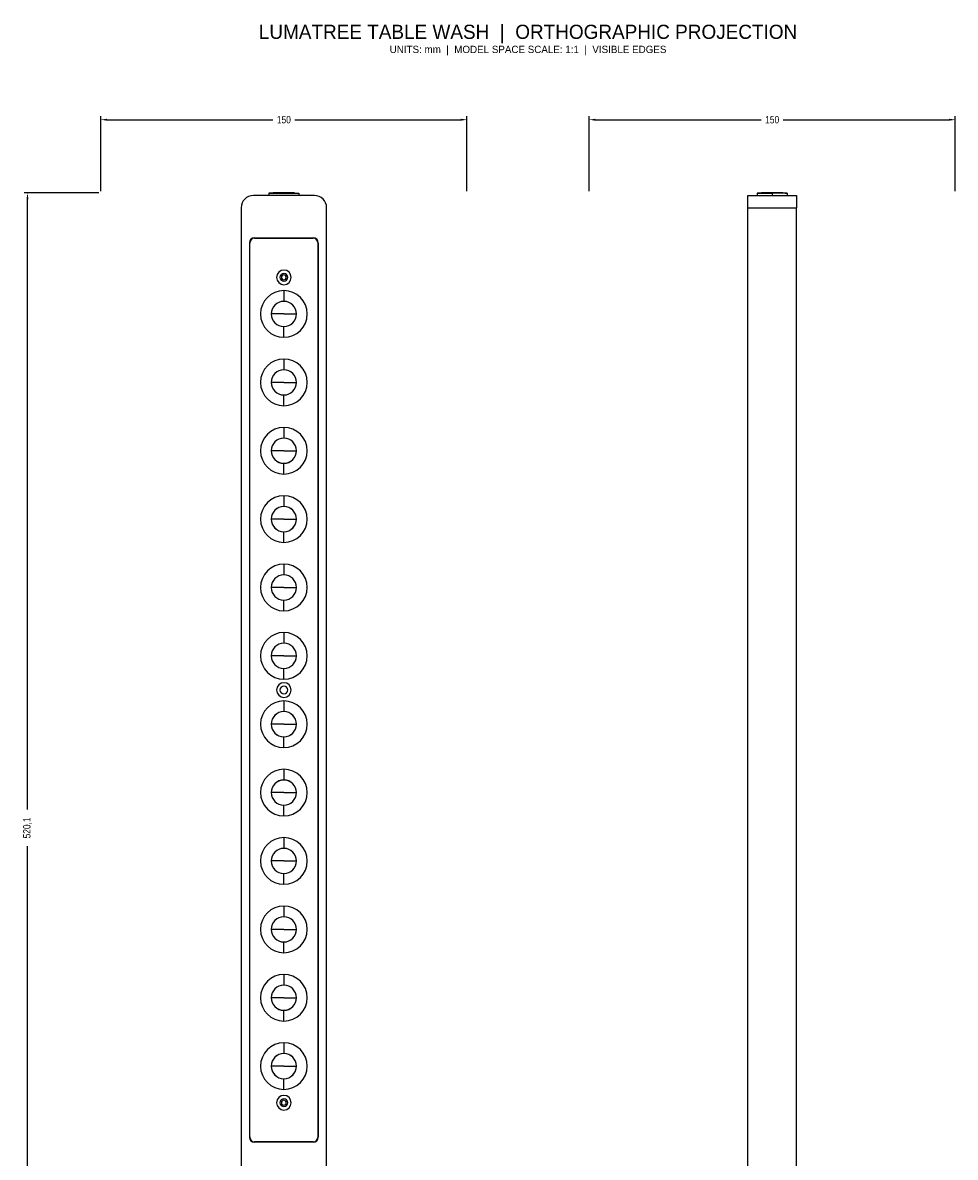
# Model space of a CAD drawing. Header units: millimetres. Extents: x -32 to 350, y -227 to 590.
# Tile 2 of 2: x -32 to 350, y 125 to 590. Entities that reach past the tile are written whole.
import ezdxf
from ezdxf.enums import TextEntityAlignment as Align

# ---------------------------------------------------------------- set-up
doc = ezdxf.new("R2010")
doc.units = ezdxf.units.MM
for name, color, linetype, lineweight in [('ANNOTATION', 8, 'Continuous', 25), ('DIMENSIONS', 2, 'Continuous', 25), ('FRONT_VISIBLE', 7, 'Continuous', 25), ('RIGHT_VISIBLE', 5, 'Continuous', 25)]:
    doc.layers.add(name, color=color, linetype=linetype, lineweight=lineweight)
doc.styles.add('OpenSansCondensed-Light', font='OpenSansCondensed-Light.ttf')
doc.dimstyles.new('LUMATREE_DIM', dxfattribs={"dimtxt": 3, "dimasz": 2.6, "dimexe": 1.4, "dimexo": 0.8, "dimgap": 1, "dimtad": 1, "dimdec": 1, "dimcen": 2.5, "dimazin": 3, "dimtfac": 1, "dimtmove": 0, "dimatfit": 3})

# ---------------------------------------------------------------- blocks, each defined once
blk = doc.blocks.new('_CLOSEDFILLED')
at = {"color": 0, "linetype": 'BYBLOCK'}
blk.add_solid([(-1, 0.16), (0, 0), (-1, -0.16)], dxfattribs=at)
blk = doc.blocks.new('*D1')
for p, q in [((0, 520.85), (0, 551.45)), ((2.6, 550.05), (70.5, 550.05)), ((79.5, 550.05), (147.4, 550.05)), ((150, 520.85), (150, 551.45))]:
    blk.add_line(p, q)
at = {"layer": 'Defpoints'}
for p in [(0, 550.05), (0, 520.05), (150, 520.05)]:
    blk.add_point(p, dxfattribs=at)
at = {"layer": 'DIMENSIONS', "xscale": 2.6, "yscale": 2.6, "rotation": 180}
blk.add_blockref('_CLOSEDFILLED', (0, 550.05), dxfattribs=at)
at = {"layer": 'DIMENSIONS', "xscale": 2.6, "yscale": 2.6}
blk.add_blockref('_CLOSEDFILLED', (150, 550.05), dxfattribs=at)
at = {"layer": 'DIMENSIONS', "insert": (75, 550.05), "char_height": 3, "attachment_point": 5, "style": 'OpenSansCondensed-Light'}
blk.add_mtext('150', dxfattribs=at)
blk = doc.blocks.new('*D2')
for p, q in [((-0.8, 520.05), (-31.4, 520.05)), ((-30, 267.53), (-30, 517.45)), ((-30, 2.6), (-30, 252.53)), ((-0.8, 0), (-31.4, 0))]:
    blk.add_line(p, q)
at = {"layer": 'Defpoints'}
for p in [(0, 520.05), (-30, 0), (0, 0)]:
    blk.add_point(p, dxfattribs=at)
at = {"layer": 'DIMENSIONS', "xscale": 2.6, "yscale": 2.6}
for p, rotation in [((-30, 520.05), 90), ((-30, 0), 270)]:
    blk.add_blockref('_CLOSEDFILLED', p, dxfattribs=dict(at, rotation=rotation))
at = {"layer": 'DIMENSIONS', "insert": (-30, 260.03), "char_height": 3, "attachment_point": 5, "rotation": 90, "style": 'OpenSansCondensed-Light'}
blk.add_mtext('520,1', dxfattribs=at)
blk = doc.blocks.new('*D4')
for p, q in [((200, 520.85), (200, 551.45)), ((202.6, 550.05), (270.5, 550.05)), ((279.5, 550.05), (347.4, 550.05)), ((350, 520.85), (350, 551.45))]:
    blk.add_line(p, q)
at = {"layer": 'Defpoints'}
for p in [(200, 550.05), (200, 520.05), (350, 520.05)]:
    blk.add_point(p, dxfattribs=at)
at = {"layer": 'DIMENSIONS', "xscale": 2.6, "yscale": 2.6, "rotation": 180}
blk.add_blockref('_CLOSEDFILLED', (200, 550.05), dxfattribs=at)
at = {"layer": 'DIMENSIONS', "xscale": 2.6, "yscale": 2.6}
blk.add_blockref('_CLOSEDFILLED', (350, 550.05), dxfattribs=at)
at = {"layer": 'DIMENSIONS', "insert": (275, 550.05), "char_height": 3, "attachment_point": 5, "style": 'OpenSansCondensed-Light'}
blk.add_mtext('150', dxfattribs=at)

msp = doc.modelspace()

# ---------------------------------------------------------------- linework, layer by layer
at = {"layer": 'FRONT_VISIBLE'}
for p, q in [((87.5, 519), (62.5, 519)), ((68.9, 520), (68.9, 519)), ((81.1, 520), (81.1, 519)), ((57.5, 514), (57.5, 119)), ((92.5, 119), (92.5, 514)), ((60.9, 499.7), (60.9, 133.3)), ((61, 133.5), (61, 499.5)), ((62.9, 501.7), (87.1, 501.7)), ((63, 501.5), (87, 501.5)), ((63.5, 501.7), (63.5, 501.5)), ((70.33, 501.5), (70.33, 501.7)), ((75, 501.7), (75, 501.5)), ((79.67, 501.5), (79.67, 501.7)), ((86.5, 501.5), (86.5, 501.7)), ((89, 499.5), (89, 133.5)), ((89.1, 133.3), (89.1, 499.7)), ((75, 480.06), (75, 475.66)), ((75, 460.94), (75, 465.34)), ((75, 452.06), (75, 447.66)), ((75, 432.94), (75, 437.34)), ((75, 424.06), (75, 419.66)), ((75, 404.94), (75, 409.34)), ((75, 396.06), (75, 391.66)), ((75, 376.94), (75, 381.34)), ((75, 368.06), (75, 363.66)), ((75, 348.94), (75, 353.34)), ((75, 340.06), (75, 335.66)), ((75, 320.94), (75, 325.34)), ((75, 312.06), (75, 307.66)), ((75, 292.94), (75, 297.34)), ((75, 284.06), (75, 279.66)), ((75, 264.94), (75, 269.34)), ((75, 256.06), (75, 251.66)), ((75, 236.94), (75, 241.34)), ((75, 228.06), (75, 223.66)), ((75, 208.94), (75, 213.34)), ((75, 200.06), (75, 195.66)), ((75, 180.94), (75, 185.34)), ((75, 172.06), (75, 167.66)), ((75, 152.94), (75, 157.34)), ((87.1, 131.3), (62.9, 131.3)), ((87, 131.5), (63, 131.5)), ((63.5, 131.5), (63.5, 131.3)), ((67, 131.3), (67, 131.5)), ((83, 131.3), (83, 131.5)), ((86.5, 131.3), (86.5, 131.5))]:
    msp.add_line(p, q, dxfattribs=at)
for points in [[(70.65, 520.05), (69.35, 520.03), (69.01, 520.01), (68.9, 520)], [(68.9, 520), (69.05, 520), (69.5, 520), (70.23, 520), (71.2, 520), (72.35, 520), (73.64, 520), (75, 520), (76.36, 520), (77.65, 520), (78.8, 520), (79.77, 520), (80.5, 520), (80.95, 520), (81.1, 520)], [(75, 520.05), (74.51, 520.05), (74.03, 520.05), (73.56, 520.05), (73.11, 520.05), (72.69, 520.05), (72.29, 520.05), (71.92, 520.05), (71.6, 520.05), (71.32, 520.05), (71.08, 520.05), (70.89, 520.05), (70.76, 520.05), (70.68, 520.05), (70.65, 520.05)], [(79.35, 520.05), (79.32, 520.05), (79.24, 520.05), (79.11, 520.05), (78.92, 520.05), (78.68, 520.05), (78.4, 520.05), (78.08, 520.05), (77.71, 520.05), (77.31, 520.05), (76.89, 520.05), (76.44, 520.05), (75.97, 520.05), (75.49, 520.05), (75, 520.05)], [(79.35, 520.05), (80.65, 520.03), (80.99, 520.01), (81.1, 520)], [(75, 470.5), (73.24, 470.5), (72.39, 470.5), (71.6, 470.5), (70.92, 470.5), (70.38, 470.5), (70.02, 470.5), (69.85, 470.5)], [(75, 470.5), (76.76, 470.5), (77.61, 470.5), (78.4, 470.5), (79.08, 470.5), (79.62, 470.5), (79.98, 470.5), (80.15, 470.5)], [(75, 442.5), (73.24, 442.5), (72.39, 442.5), (71.6, 442.5), (70.92, 442.5), (70.38, 442.5), (70.02, 442.5), (69.85, 442.5)], [(75, 442.5), (76.76, 442.5), (77.61, 442.5), (78.4, 442.5), (79.08, 442.5), (79.62, 442.5), (79.98, 442.5), (80.15, 442.5)], [(75, 414.5), (73.24, 414.5), (72.39, 414.5), (71.6, 414.5), (70.92, 414.5), (70.38, 414.5), (70.02, 414.5), (69.85, 414.5)], [(75, 414.5), (76.76, 414.5), (77.61, 414.5), (78.4, 414.5), (79.08, 414.5), (79.62, 414.5), (79.98, 414.5), (80.15, 414.5)], [(75, 386.5), (73.24, 386.5), (72.39, 386.5), (71.6, 386.5), (70.92, 386.5), (70.38, 386.5), (70.02, 386.5), (69.85, 386.5)], [(75, 386.5), (76.76, 386.5), (77.61, 386.5), (78.4, 386.5), (79.08, 386.5), (79.62, 386.5), (79.98, 386.5), (80.15, 386.5)], [(75, 358.5), (73.24, 358.5), (72.39, 358.5), (71.6, 358.5), (70.92, 358.5), (70.38, 358.5), (70.02, 358.5), (69.85, 358.5)], [(75, 358.5), (76.76, 358.5), (77.61, 358.5), (78.4, 358.5), (79.08, 358.5), (79.62, 358.5), (79.98, 358.5), (80.15, 358.5)], [(75, 330.5), (73.24, 330.5), (72.39, 330.5), (71.6, 330.5), (70.92, 330.5), (70.38, 330.5), (70.02, 330.5), (69.85, 330.5)], [(75, 330.5), (76.76, 330.5), (77.61, 330.5), (78.4, 330.5), (79.08, 330.5), (79.62, 330.5), (79.98, 330.5), (80.15, 330.5)], [(75, 302.5), (73.24, 302.5), (72.39, 302.5), (71.6, 302.5), (70.92, 302.5), (70.38, 302.5), (70.02, 302.5), (69.85, 302.5)], [(75, 302.5), (76.76, 302.5), (77.61, 302.5), (78.4, 302.5), (79.08, 302.5), (79.62, 302.5), (79.98, 302.5), (80.15, 302.5)], [(75, 274.5), (73.24, 274.5), (72.39, 274.5), (71.6, 274.5), (70.92, 274.5), (70.38, 274.5), (70.02, 274.5), (69.85, 274.5)], [(75, 274.5), (76.76, 274.5), (77.61, 274.5), (78.4, 274.5), (79.08, 274.5), (79.62, 274.5), (79.98, 274.5), (80.15, 274.5)], [(75, 246.5), (73.24, 246.5), (72.39, 246.5), (71.6, 246.5), (70.92, 246.5), (70.38, 246.5), (70.02, 246.5), (69.85, 246.5)], [(75, 246.5), (76.76, 246.5), (77.61, 246.5), (78.4, 246.5), (79.08, 246.5), (79.62, 246.5), (79.98, 246.5), (80.15, 246.5)], [(75, 218.5), (73.24, 218.5), (72.39, 218.5), (71.6, 218.5), (70.92, 218.5), (70.38, 218.5), (70.02, 218.5), (69.85, 218.5)], [(75, 218.5), (76.76, 218.5), (77.61, 218.5), (78.4, 218.5), (79.08, 218.5), (79.62, 218.5), (79.98, 218.5), (80.15, 218.5)], [(75, 190.5), (73.24, 190.5), (72.39, 190.5), (71.6, 190.5), (70.92, 190.5), (70.38, 190.5), (70.02, 190.5), (69.85, 190.5)], [(75, 190.5), (76.76, 190.5), (77.61, 190.5), (78.4, 190.5), (79.08, 190.5), (79.62, 190.5), (79.98, 190.5), (80.15, 190.5)], [(75, 162.5), (73.24, 162.5), (72.39, 162.5), (71.6, 162.5), (70.92, 162.5), (70.38, 162.5), (70.02, 162.5), (69.85, 162.5)], [(75, 162.5), (76.76, 162.5), (77.61, 162.5), (78.4, 162.5), (79.08, 162.5), (79.62, 162.5), (79.98, 162.5), (80.15, 162.5)]]:
    msp.add_lwpolyline(points, dxfattribs=at)
for centre, radius, start, end in [((62.5, 514), 5, 90, 180), ((87.5, 514), 5, 0, 90), ((62.9, 499.7), 2, 90, 180), ((63, 499.5), 2, 90, 180), ((87, 499.5), 2, 0, 90), ((87.1, 499.7), 2, 0, 90), ((75, 485.5), 3, 90, 270), ((75, 485.5), 3, 270, 90), ((75, 485.5), 1.6, 90, 270), ((75, 485.5), 1, 90, 270), ((75, 485.5), 1.6, 270, 90), ((75, 485.5), 1, 270, 90), ((75, 470.5), 9.56, 90, 270), ((75, 470.5), 9.56, 270, 90), ((75, 470.5), 5.16, 90, 270), ((75, 470.5), 5.15, 0, 180), ((75, 470.5), 5.16, 270, 90), ((75, 470.5), 5.15, 180, 0), ((75, 442.5), 9.56, 90, 270), ((75, 442.5), 9.56, 270, 90), ((75, 442.5), 5.16, 90, 270), ((75, 442.5), 5.15, 0, 180), ((75, 442.5), 5.16, 270, 90), ((75, 442.5), 5.15, 180, 0), ((75, 414.5), 9.56, 90, 270), ((75, 414.5), 9.56, 270, 90), ((75, 414.5), 5.16, 90, 270), ((75, 414.5), 5.15, 0, 180), ((75, 414.5), 5.16, 270, 90), ((75, 414.5), 5.15, 180, 0), ((75, 386.5), 9.56, 90, 270), ((75, 386.5), 9.56, 270, 90), ((75, 386.5), 5.16, 90, 270), ((75, 386.5), 5.15, 0, 180), ((75, 386.5), 5.16, 270, 90), ((75, 386.5), 5.15, 180, 0), ((75, 358.5), 9.56, 90, 270), ((75, 358.5), 9.56, 270, 90), ((75, 358.5), 5.16, 90, 270), ((75, 358.5), 5.15, 0, 180), ((75, 358.5), 5.16, 270, 90), ((75, 358.5), 5.15, 180, 0), ((75, 330.5), 9.56, 90, 270), ((75, 330.5), 9.56, 270, 90), ((75, 330.5), 5.16, 90, 270), ((75, 330.5), 5.15, 0, 180), ((75, 330.5), 5.16, 270, 90), ((75, 330.5), 5.15, 180, 0), ((75, 316.5), 3, 90, 270), ((75, 316.5), 1.6, 90, 270), ((75, 316.5), 3, 270, 90), ((75, 316.5), 1.6, 270, 90), ((75, 302.5), 9.56, 90, 270), ((75, 302.5), 9.56, 270, 90), ((75, 302.5), 5.16, 90, 270), ((75, 302.5), 5.15, 0, 180), ((75, 302.5), 5.16, 270, 90), ((75, 302.5), 5.15, 180, 0), ((75, 274.5), 9.56, 90, 270), ((75, 274.5), 9.56, 270, 90), ((75, 274.5), 5.16, 90, 270), ((75, 274.5), 5.15, 0, 180), ((75, 274.5), 5.16, 270, 90), ((75, 274.5), 5.15, 180, 0), ((75, 246.5), 9.56, 90, 270), ((75, 246.5), 9.56, 270, 90), ((75, 246.5), 5.16, 90, 270), ((75, 246.5), 5.15, 0, 180), ((75, 246.5), 5.16, 270, 90), ((75, 246.5), 5.15, 180, 0), ((75, 218.5), 9.56, 90, 270), ((75, 218.5), 9.56, 270, 90), ((75, 218.5), 5.16, 90, 270), ((75, 218.5), 5.15, 0, 180), ((75, 218.5), 5.16, 270, 90), ((75, 218.5), 5.15, 180, 0), ((75, 190.5), 9.56, 90, 270), ((75, 190.5), 9.56, 270, 90), ((75, 190.5), 5.16, 90, 270), ((75, 190.5), 5.15, 0, 180), ((75, 190.5), 5.16, 270, 90), ((75, 190.5), 5.15, 180, 0), ((75, 162.5), 9.56, 90, 270), ((75, 162.5), 9.56, 270, 90), ((75, 162.5), 5.16, 90, 270), ((75, 162.5), 5.15, 0, 180), ((75, 162.5), 5.16, 270, 90), ((75, 162.5), 5.15, 180, 0), ((75, 147.5), 3, 90, 270), ((75, 147.5), 1.6, 90, 270), ((75, 147.5), 3, 270, 90), ((75, 147.5), 1.6, 270, 90), ((75, 147.5), 1, 90, 270), ((75, 147.5), 1, 270, 90), ((62.9, 133.3), 2, 180, 270), ((63, 133.5), 2, 180, 270), ((87, 133.5), 2, 270, 0), ((87.1, 133.3), 2, 270, 0)]:
    msp.add_arc(centre, radius, start, end, dxfattribs=at)
at = {"layer": 'RIGHT_VISIBLE'}
for p, q in [((265, 519), (285, 519)), ((268.9, 520), (268.9, 519)), ((275, 520), (275, 519)), ((281.1, 520), (281.1, 519)), ((265, 119), (265, 514)), ((265, 514), (285, 514)), ((285, 119), (285, 514))]:
    msp.add_line(p, q, dxfattribs=at)
for points in [[(265, 514), (265, 514.56), (265, 515.11), (265, 515.65), (265, 516.17), (265, 516.66), (265, 517.12), (265, 517.54), (265, 517.91), (265, 518.23), (265, 518.5), (265, 518.72), (265, 518.87), (265, 518.97), (265, 519)], [(270.65, 520.05), (269.65, 520.04), (269.24, 520.02), (269.05, 520.02), (268.95, 520.01), (268.9, 520)], [(268.9, 520), (268.94, 520), (269.05, 520), (269.24, 520), (269.5, 520), (269.83, 520), (270.23, 520), (270.69, 520), (271.2, 520), (271.75, 520), (272.35, 520), (272.99, 520), (273.64, 520), (274.32, 520), (275, 520)], [(275, 520.05), (274.51, 520.05), (274.03, 520.05), (273.56, 520.05), (273.11, 520.05), (272.69, 520.05), (272.29, 520.05), (271.92, 520.05), (271.6, 520.05), (271.32, 520.05), (271.08, 520.05), (270.89, 520.05), (270.76, 520.05), (270.68, 520.05), (270.65, 520.05)], [(279.35, 520.05), (279.32, 520.05), (279.24, 520.05), (279.11, 520.05), (278.92, 520.05), (278.68, 520.05), (278.4, 520.05), (278.08, 520.05), (277.71, 520.05), (277.31, 520.05), (276.89, 520.05), (276.44, 520.05), (275.97, 520.05), (275.49, 520.05), (275, 520.05)], [(275, 520.05), (275, 520)], [(281.1, 520), (281.06, 520), (280.95, 520), (280.76, 520), (280.5, 520), (280.17, 520), (279.77, 520), (279.31, 520), (278.8, 520), (278.25, 520), (277.65, 520), (277.01, 520), (276.36, 520), (275.68, 520), (275, 520)], [(279.35, 520.05), (280.35, 520.04), (280.76, 520.02), (280.95, 520.02), (281.05, 520.01), (281.1, 520)], [(285, 519), (285, 518.97), (285, 518.87), (285, 518.72), (285, 518.5), (285, 518.23), (285, 517.91), (285, 517.54), (285, 517.12), (285, 516.66), (285, 516.17), (285, 515.65), (285, 515.11), (285, 514.56), (285, 514)]]:
    msp.add_lwpolyline(points, dxfattribs=at)

# ---------------------------------------------------------------- texts
at = {"layer": 'ANNOTATION'}
for s, height, p in [('LUMATREE TABLE WASH  |  ORTHOGRAPHIC PROJECTION', 5.8, (175, 586.05)), ('UNITS: mm  |  MODEL SPACE SCALE: 1:1  |  VISIBLE EDGES', 3, (175, 578.85))]:
    msp.add_text(s, height=height, dxfattribs=at).set_placement(p, align=Align.MIDDLE_CENTER)

# ---------------------------------------------------------------- dimensions: what is measured, and where the dimension line sits
at = {"layer": 'DIMENSIONS'}
for base, p1, p2, picture, middle in [((0, 550.05), (0, 520.05), (150, 520.05), '*D1', (75, 550.05)), ((200, 550.05), (200, 520.05), (350, 520.05), '*D4', (275, 550.05))]:
    dim = msp.add_linear_dim(base=base, p1=p1, p2=p2, dimstyle='LUMATREE_DIM', dxfattribs=at)
    dim.commit()
    dim.dimension.update_dxf_attribs({"geometry": picture, "text_midpoint": middle})
dim = msp.add_linear_dim(base=(-30, 0), p1=(0, 0), p2=(0, 520.0526), angle=90, dimstyle='LUMATREE_DIM', dxfattribs=at)
dim.commit()
dim.dimension.update_dxf_attribs({"geometry": '*D2', "text_midpoint": (-30, 260.0263)})

doc.saveas('drawing.dxf')
